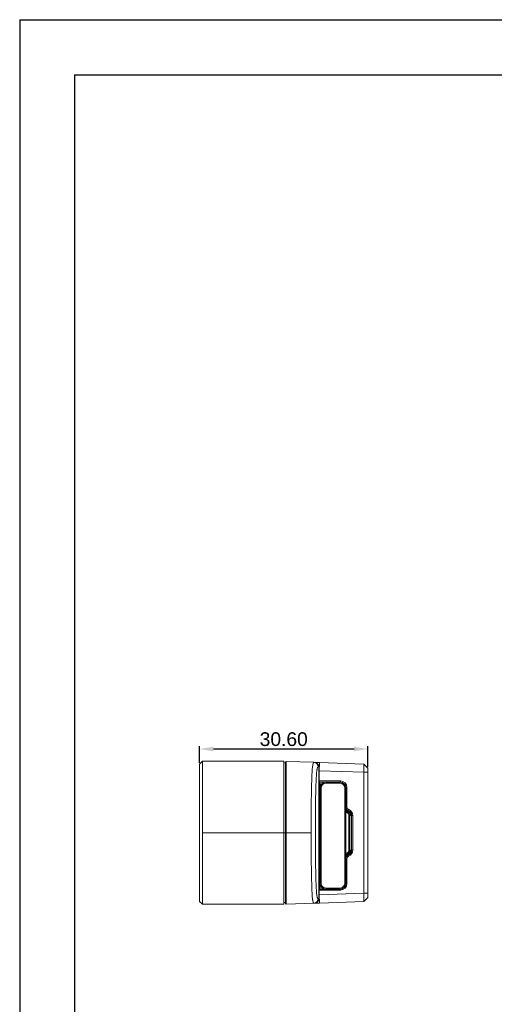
# Model space of a CAD drawing. Header units: millimetres. Extents: x 674 to 1144, y -380 to -42.
# Tile 2 of 12: x 674 to 760, y -221 to -42. Entities that reach past the tile are written whole.
import ezdxf

# ---------------------------------------------------------------- set-up
doc = ezdxf.new("R2010")
doc.units = ezdxf.units.MM
doc.header["$LTSCALE"] = 0.3
doc.layers.get('0').update_dxf_attribs({"lineweight": 13})
doc.layers.add('02-细线', color=4, linetype='Continuous', lineweight=13)
doc.styles.add('HANA', font='arial.ttf')
doc.dimstyles.new('HANA$0', dxfattribs={"dimtxt": 2.5, "dimasz": 2.5, "dimexe": 0.5, "dimexo": 0.2, "dimgap": 0.5, "dimtad": 1, "dimzin": 1, "dimdsep": 46, "dimtxsty": 'HANA', "dimcen": 0, "dimclrd": 3, "dimclre": 3, "dimclrt": 7, "dimadec": 0, "dimazin": 0, "dimtfac": 1, "dimtmove": 0, "dimatfit": 3, "dimfxl": 0, "dimtzin": 0, "dimarcsym": 0})

# ---------------------------------------------------------------- blocks, each defined once
blk = doc.blocks.new('*D180')
at = {"layer": '02-细线', "color": 3, "lineweight": -2, "ltscale": 0.3, "transparency": 16777216}
for p, q in [((706.77, -176.93), (706.77, -173.89)), ((734.87, -174.39), (709.27, -174.39)), ((737.37, -177.65), (737.37, -173.89))]:
    blk.add_line(p, q, dxfattribs=at)
at = {"layer": '02-细线', "color": 3, "ltscale": 0.3, "transparency": 16777216}
for points in [[(709.27, -173.97), (709.27, -174.81), (706.77, -174.39)], [(734.87, -173.97), (734.87, -174.81), (737.37, -174.39)]]:
    blk.add_solid(points, dxfattribs=at)
at = {"layer": 'Defpoints', "color": 0, "ltscale": 0.3, "transparency": 16777216}
for p in [(706.77, -174.39), (706.77, -177.13), (737.37, -177.85)]:
    blk.add_point(p, dxfattribs=at)
at = {"layer": '02-细线', "color": 7, "ltscale": 0.3, "transparency": 16777216, "insert": (722.07, -172.61), "char_height": 2.5, "attachment_point": 5, "style": 'HANA'}
blk.add_mtext('30.60', dxfattribs=at)

msp = doc.modelspace()

# ---------------------------------------------------------------- linework, layer by layer
at = {"color": 7, "lineweight": 25}
for p, q in [((674.04, -41.742), (1144.04, -41.742)), ((674.04, -41.742), (674.04, -379.742)), ((684.04, -51.742), (1134.04, -51.742)), ((684.04, -51.742), (684.04, -369.742))]:
    msp.add_line(p, q, dxfattribs=at)
at = {"color": 7, "lineweight": 13, "ltscale": 0.017678}
for p, q in [((706.768, -177.126), (707.268, -176.626)), ((706.768, -202.126), (707.268, -202.626))]:
    msp.add_line(p, q, dxfattribs=at)
at = {"color": 7, "lineweight": 13, "ltscale": 0.3125}
for p, q in [((706.768, -189.626), (706.768, -177.126)), ((706.768, -202.126), (706.768, -189.626))]:
    msp.add_line(p, q, dxfattribs=at)
at = {"color": 7, "lineweight": 13, "ltscale": 0.325}
for p, q in [((707.268, -189.626), (707.268, -176.626)), ((722.068, -176.626), (722.068, -189.626)), ((707.268, -202.626), (707.268, -189.626)), ((722.068, -189.626), (722.068, -202.626))]:
    msp.add_line(p, q, dxfattribs=at)
at = {"color": 7, "lineweight": 13, "ltscale": 0.37}
for p, q in [((722.068, -176.626), (707.268, -176.626)), ((707.268, -189.626), (722.068, -189.626)), ((707.268, -202.626), (722.068, -202.626))]:
    msp.add_line(p, q, dxfattribs=at)
at = {"color": 7, "lineweight": 13, "ltscale": 0.0075}
for p, q in [((722.068, -176.926), (722.368, -176.926)), ((722.068, -189.626), (722.368, -189.626)), ((722.068, -202.326), (722.368, -202.326))]:
    msp.add_line(p, q, dxfattribs=at)
at = {"color": 7, "lineweight": 13, "ltscale": 0.005395}
for p, q in [((722.368, -176.781), (722.523, -176.631)), ((722.368, -202.471), (722.523, -202.62))]:
    msp.add_line(p, q, dxfattribs=at)
at = {"color": 7, "lineweight": 13, "ltscale": 0.321117}
for p, q in [((722.368, -189.626), (722.368, -176.781)), ((722.368, -202.471), (722.368, -189.626))]:
    msp.add_line(p, q, dxfattribs=at)
at = {"color": 7, "lineweight": 13, "ltscale": 0.3175}
for p, q in [((722.368, -176.926), (722.368, -189.626)), ((722.368, -189.626), (722.368, -202.326))]:
    msp.add_line(p, q, dxfattribs=at)
at = {"color": 7, "lineweight": 13, "ltscale": 0.324864}
for p, q in [((722.523, -189.626), (722.523, -176.631)), ((722.523, -202.62), (722.523, -189.626))]:
    msp.add_line(p, q, dxfattribs=at)
at = {"color": 7, "lineweight": 13, "ltscale": 0.125655}
for p, q in [((727.547, -176.807), (722.523, -176.631)), ((727.547, -202.445), (722.523, -202.62))]:
    msp.add_line(p, q, dxfattribs=at)
at = {"color": 7, "lineweight": 13, "ltscale": 0.003094}
for p, q in [((727.67, -176.811), (727.547, -176.807)), ((728.442, -177.611), (728.318, -177.606)), ((728.318, -201.646), (728.442, -201.641)), ((727.547, -202.445), (727.67, -202.441))]:
    msp.add_line(p, q, dxfattribs=at)
at = {"color": 7, "lineweight": 13, "ltscale": 0.023117}
for p, q in [((727.67, -176.811), (728.594, -176.843)), ((728.594, -202.408), (727.67, -202.441))]:
    msp.add_line(p, q, dxfattribs=at)
at = {"color": 7, "lineweight": 13, "ltscale": 0.0375}
for p, q in [((728.594, -176.843), (728.542, -178.342)), ((728.594, -202.408), (728.542, -200.909))]:
    msp.add_line(p, q, dxfattribs=at)
at = {"color": 7, "lineweight": 13, "ltscale": 0.201979}
for p, q in [((728.594, -176.843), (736.669, -177.125)), ((736.669, -202.126), (728.594, -202.408))]:
    msp.add_line(p, q, dxfattribs=at)
at = {"color": 7, "lineweight": 13, "ltscale": 0.037506}
for p, q in [((736.643, -178.625), (736.669, -177.125)), ((736.669, -202.126), (736.643, -200.626))]:
    msp.add_line(p, q, dxfattribs=at)
at = {"color": 7, "lineweight": 13, "ltscale": 0.025177}
for p, q in [((736.669, -177.125), (737.368, -177.85)), ((736.669, -202.126), (737.368, -201.402))]:
    msp.add_line(p, q, dxfattribs=at)
at = {"color": 7, "lineweight": 13, "ltscale": 0.065614}
msp.add_line((728.442, -180.235), (728.442, -177.611), dxfattribs=at)
at = {"color": 7, "lineweight": 13, "ltscale": 0.202655}
for p, q in [((736.643, -178.625), (728.542, -178.342)), ((728.542, -200.909), (736.643, -200.626))]:
    msp.add_line(p, q, dxfattribs=at)
at = {"color": 7, "lineweight": 13, "ltscale": 0.046301}
msp.add_line((728.542, -178.342), (728.542, -180.194), dxfattribs=at)
at = {"color": 7, "lineweight": 13, "ltscale": 0.018122}
for p, q in [((736.643, -178.625), (737.368, -178.625)), ((736.643, -200.626), (737.368, -200.626))]:
    msp.add_line(p, q, dxfattribs=at)
at = {"color": 7, "lineweight": 13}
for p, q in [((736.643, -200.626), (736.643, -178.625)), ((737.368, -200.626), (737.368, -178.625))]:
    msp.add_line(p, q, dxfattribs=at)
at = {"color": 7, "lineweight": 13, "ltscale": 0.01939}
for p, q in [((737.368, -178.625), (737.368, -177.85)), ((737.368, -201.402), (737.368, -200.626))]:
    msp.add_line(p, q, dxfattribs=at)
at = {"color": 7, "lineweight": 13, "ltscale": 0.006589}
for p, q in [((728.449, -180.499), (728.442, -180.235)), ((728.442, -200.017), (728.449, -199.753))]:
    msp.add_line(p, q, dxfattribs=at)
at = {"color": 7, "lineweight": 13, "ltscale": 0.000828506}
for p, q in [((728.472, -180.522), (728.449, -180.499)), ((728.449, -199.753), (728.472, -199.73))]:
    msp.add_line(p, q, dxfattribs=at)
at = {"color": 7, "lineweight": 13, "ltscale": 0.00042513}
msp.add_line((728.47, -180.643), (728.468, -180.626), dxfattribs=at)
at = {"color": 7, "lineweight": 13, "ltscale": 0.000149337}
msp.add_line((728.47, -180.643), (728.471, -180.649), dxfattribs=at)
at = {"color": 7, "lineweight": 13, "ltscale": 0.095644}
for p, q in [((728.542, -180.194), (732.368, -180.194)), ((732.368, -200.057), (728.542, -200.057))]:
    msp.add_line(p, q, dxfattribs=at)
at = {"color": 7, "lineweight": 13, "ltscale": 0.005133}
for p, q in [((728.549, -180.4), (728.542, -180.194)), ((733.574, -181.4), (733.368, -181.4)), ((733.574, -184.9), (733.368, -184.9)), ((733.574, -194.352), (733.368, -194.352)), ((728.543, -200.057), (728.548, -199.852)), ((733.574, -198.852), (733.368, -198.852))]:
    msp.add_line(p, q, dxfattribs=at)
at = {"color": 7, "lineweight": 13, "ltscale": 0.095482}
for p, q in [((728.549, -180.4), (732.368, -180.4)), ((732.368, -199.852), (728.549, -199.852))]:
    msp.add_line(p, q, dxfattribs=at)
at = {"color": 7, "lineweight": 13, "ltscale": 0.000790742}
msp.add_line((728.572, -180.422), (728.55, -180.4), dxfattribs=at)
at = {"color": 7, "lineweight": 13, "ltscale": 0.003749}
for p, q in [((728.574, -180.572), (728.572, -180.422)), ((734.089, -186.49), (733.939, -186.49)), ((734.089, -192.762), (733.939, -192.762)), ((728.572, -199.83), (728.573, -199.68))]:
    msp.add_line(p, q, dxfattribs=at)
at = {"color": 7, "lineweight": 13, "ltscale": 0.022016}
for p, q in [((728.572, -180.422), (729.453, -180.422)), ((729.453, -199.83), (728.572, -199.83))]:
    msp.add_line(p, q, dxfattribs=at)
at = {"color": 7, "lineweight": 13, "ltscale": 0.00375}
for p, q in [((728.572, -180.722), (728.574, -180.572)), ((733.728, -185.711), (733.667, -185.848)), ((733.728, -193.541), (733.667, -193.404))]:
    msp.add_line(p, q, dxfattribs=at)
at = {"color": 7, "lineweight": 13, "ltscale": 0.001361}
msp.add_line((728.627, -180.73), (728.572, -180.73), dxfattribs=at)
at = {"color": 7, "lineweight": 13, "ltscale": 0.008331}
msp.add_line((728.96, -180.73), (728.627, -180.73), dxfattribs=at)
at = {"color": 7, "lineweight": 13, "ltscale": 0.005}
for p, q in [((729.768, -180.376), (729.768, -180.576)), ((732.268, -180.376), (732.268, -180.576)), ((728.668, -181.476), (728.868, -181.476)), ((733.368, -181.476), (733.168, -181.476)), ((728.668, -198.776), (728.868, -198.776)), ((733.368, -198.776), (733.168, -198.776)), ((729.768, -199.876), (729.768, -199.676)), ((732.268, -199.876), (732.268, -199.676))]:
    msp.add_line(p, q, dxfattribs=at)
at = {"color": 7, "lineweight": 13, "ltscale": 0.0625}
for p, q in [((732.268, -180.576), (729.768, -180.576)), ((729.768, -199.676), (732.268, -199.676))]:
    msp.add_line(p, q, dxfattribs=at)
at = {"color": 7, "lineweight": 13, "ltscale": 0.005131}
for p, q in [((732.368, -180.194), (732.368, -180.4)), ((733.88, -185.357), (733.801, -185.547)), ((734.625, -186.471), (734.419, -186.471)), ((734.625, -192.781), (734.419, -192.781)), ((733.88, -193.895), (733.801, -193.705)), ((732.368, -200.057), (732.368, -199.852))]:
    msp.add_line(p, q, dxfattribs=at)
at = {"color": 7, "lineweight": 13, "ltscale": 0.462302}
for p, q in [((728.466, -199.372), (728.466, -180.88)), ((728.566, -199.372), (728.566, -180.88))]:
    msp.add_line(p, q, dxfattribs=at)
at = {"color": 7, "lineweight": 13, "ltscale": 0.002499}
for p, q in [((728.566, -180.88), (728.466, -180.88)), ((728.566, -199.372), (728.466, -199.372))]:
    msp.add_line(p, q, dxfattribs=at)
at = {"color": 7, "lineweight": 13, "ltscale": 0.006951}
for p, q in [((728.844, -180.88), (728.566, -180.88)), ((728.566, -199.372), (728.844, -199.372))]:
    msp.add_line(p, q, dxfattribs=at)
at = {"color": 7, "lineweight": 13, "ltscale": 0.4325}
for p, q in [((728.668, -181.476), (728.668, -198.776)), ((728.868, -181.476), (728.868, -198.776)), ((733.168, -198.776), (733.168, -181.476)), ((733.368, -198.776), (733.368, -181.476))]:
    msp.add_line(p, q, dxfattribs=at)
at = {"color": 7, "lineweight": 13, "ltscale": 0.087486}
for p, q in [((733.368, -181.4), (733.368, -184.9)), ((733.574, -181.4), (733.574, -184.9))]:
    msp.add_line(p, q, dxfattribs=at)
at = {"color": 7, "lineweight": 13, "ltscale": 6.17981e-05}
msp.add_line((733.368, -184.902), (733.368, -184.9), dxfattribs=at)
at = {"color": 7, "lineweight": 13, "ltscale": 0.003748}
for p, q in [((733.608, -185.985), (733.667, -185.848)), ((733.608, -193.266), (733.667, -193.404))]:
    msp.add_line(p, q, dxfattribs=at)
at = {"color": 7, "lineweight": 13, "ltscale": 0.003968}
for p, q in [((733.728, -185.711), (733.792, -185.565)), ((733.728, -193.541), (733.792, -193.686))]:
    msp.add_line(p, q, dxfattribs=at)
at = {"color": 7, "lineweight": 13, "ltscale": 0.00051572}
for p, q in [((733.801, -185.547), (733.792, -185.565)), ((733.792, -193.687), (733.801, -193.705))]:
    msp.add_line(p, q, dxfattribs=at)
at = {"color": 7, "lineweight": 13, "ltscale": 0.156786}
msp.add_line((733.939, -192.762), (733.939, -186.49), dxfattribs=at)
at = {"color": 7, "lineweight": 13, "ltscale": 0.156795}
msp.add_line((734.089, -192.762), (734.089, -186.49), dxfattribs=at)
at = {"color": 7, "lineweight": 13, "ltscale": 0.000646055}
for p, q in [((734.419, -186.471), (734.397, -186.484)), ((734.397, -192.768), (734.419, -192.781))]:
    msp.add_line(p, q, dxfattribs=at)
at = {"color": 7, "lineweight": 13, "ltscale": 0.157109}
msp.add_line((734.397, -186.484), (734.397, -192.768), dxfattribs=at)
at = {"color": 7, "lineweight": 13, "ltscale": 0.157756}
for p, q in [((734.419, -186.471), (734.419, -192.781)), ((734.625, -186.471), (734.625, -192.781))]:
    msp.add_line(p, q, dxfattribs=at)
at = {"color": 7, "lineweight": 13, "ltscale": 0.113116}
msp.add_line((727.048, -189.626), (722.523, -189.626), dxfattribs=at)
at = {"color": 7, "lineweight": 13, "ltscale": 0.112486}
for p, q in [((733.368, -194.352), (733.368, -198.852)), ((733.574, -194.352), (733.574, -198.852))]:
    msp.add_line(p, q, dxfattribs=at)
at = {"color": 7, "lineweight": 13, "ltscale": 0.040614}
msp.add_line((728.442, -201.641), (728.442, -200.017), dxfattribs=at)
at = {"color": 7, "lineweight": 13, "ltscale": 0.021301}
msp.add_line((728.542, -200.909), (728.542, -200.057), dxfattribs=at)
at = {"color": 7, "lineweight": 13, "ltscale": 0.000806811}
msp.add_line((728.549, -199.852), (728.572, -199.83), dxfattribs=at)
at = {"color": 7, "lineweight": 13, "ltscale": 0.009692}
msp.add_line((728.572, -199.522), (728.96, -199.522), dxfattribs=at)
at = {"color": 7, "lineweight": 13, "ltscale": 0.003848}
msp.add_line((728.573, -199.68), (728.572, -199.526), dxfattribs=at)
at = {"color": 7, "lineweight": 13}
for points in [[(727.547, -176.807), (727.531, -176.809), (727.515, -176.818), (727.497, -176.835), (727.479, -176.86), (727.458, -176.899), (727.437, -176.95), (727.415, -177.015), (727.394, -177.093), (727.366, -177.219), (727.339, -177.372), (727.313, -177.554), (727.288, -177.771), (727.267, -177.996), (727.245, -178.274), (727.222, -178.632), (727.202, -179.031), (727.179, -179.576), (727.157, -180.186), (727.139, -180.783), (727.124, -181.389), (727.101, -182.528), (727.08, -183.855), (727.066, -185.074), (727.055, -186.646), (727.05, -188.053), (727.048, -189.626)], [(728.318, -177.606), (728.306, -177.608), (728.294, -177.612), (728.282, -177.62), (728.27, -177.632), (728.249, -177.662), (728.227, -177.704), (728.205, -177.759), (728.182, -177.828), (728.162, -177.905), (728.141, -177.995), (728.123, -178.089), (728.105, -178.196), (728.075, -178.416), (728.046, -178.684), (728.022, -178.96), (728.001, -179.259), (727.981, -179.602), (727.961, -179.997), (727.943, -180.424), (727.927, -180.885), (727.911, -181.404), (727.896, -181.927), (727.883, -182.516), (727.871, -183.081), (727.85, -184.384), (727.835, -185.737), (727.825, -187.167), (727.82, -188.912), (727.82, -189.626)], [(728.442, -177.611), (728.442, -177.611), (728.447, -177.644), (728.489, -177.988), (728.509, -178.17), (728.519, -178.253), (728.526, -178.296), (728.53, -178.314), (728.537, -178.335), (728.54, -178.341), (728.542, -178.342)], [(728.542, -180.194), (728.508, -180.197), (728.477, -180.205), (728.464, -180.211), (728.453, -180.217), (728.445, -180.226), (728.442, -180.235)], [(727.048, -189.626), (727.05, -191.265), (727.056, -192.796), (727.063, -193.78), (727.075, -195.036), (727.092, -196.231), (727.109, -197.199), (727.128, -198.055), (727.156, -199.037), (727.176, -199.618), (727.198, -200.139), (727.221, -200.593), (727.237, -200.861), (727.252, -201.072), (727.272, -201.313), (727.294, -201.533), (727.31, -201.669), (727.326, -201.794), (727.343, -201.902), (727.36, -201.998), (727.377, -202.087), (727.396, -202.165), (727.414, -202.235), (727.433, -202.294), (727.446, -202.329), (727.459, -202.358), (727.471, -202.383), (727.484, -202.404), (727.496, -202.418), (727.507, -202.43), (727.518, -202.437), (727.529, -202.442), (727.547, -202.445)], [(727.82, -189.626), (727.822, -191.303), (727.83, -192.866), (727.843, -194.295), (727.861, -195.595), (727.884, -196.816), (727.898, -197.384), (727.913, -197.922), (727.929, -198.438), (727.947, -198.914), (727.965, -199.344), (727.985, -199.722), (728.005, -200.051), (728.027, -200.352), (728.052, -200.632), (728.081, -200.887), (728.098, -201.005), (728.114, -201.112), (728.133, -201.214), (728.152, -201.305), (728.173, -201.392), (728.195, -201.467), (728.218, -201.53), (728.241, -201.58), (728.253, -201.6), (728.265, -201.617), (728.276, -201.628), (728.287, -201.636), (728.303, -201.644), (728.318, -201.646)], [(728.542, -200.057), (728.508, -200.054), (728.477, -200.047), (728.464, -200.041), (728.453, -200.034), (728.445, -200.026), (728.442, -200.017)], [(728.47, -199.626), (728.471, -199.622), (728.473, -199.622), (728.473, -199.622), (728.472, -199.622), (728.472, -199.621), (728.472, -199.621), (728.472, -199.621), (728.472, -199.621), (728.472, -199.621), (728.471, -199.618), (728.469, -199.597), (728.467, -199.51), (728.466, -199.372)], [(728.572, -199.522), (728.571, -199.519), (728.568, -199.492), (728.566, -199.405), (728.566, -199.372)], [(728.542, -200.909), (728.539, -200.912), (728.534, -200.923), (728.53, -200.936), (728.523, -200.975), (728.511, -201.06), (728.504, -201.125), (728.49, -201.259), (728.466, -201.462), (728.447, -201.609), (728.442, -201.641), (728.442, -201.641)]]:
    msp.add_lwpolyline(points, dxfattribs=at)
for centre, radius, start, end in [((727.633, -177.615), 0.81, 9.59826, 35.52195), ((728.55, -180.501), 0.101, 90.35155, 178.8501), ((732.277, -180.828), 3.812, 177.21211, 180.77603), ((728.572, -180.626), 0.104, 180.01368, 269.95827), ((728.572, -180.522), 0.1, 90.04806, 179.95193), ((727.401, -180.572), 1.073, 357.11885, 2.67501), ((729.607, -180.839), 1.042, 174.00534, 182.27148), ((729.768, -181.476), 1.1, 90, 179.99999), ((729.768, -181.476), 0.9, 90, 179.99999), ((732.268, -181.476), 1.1, 0, 90), ((732.268, -181.476), 0.9, 360, 90), ((732.368, -181.4), 1.206, 359.99196, 89.98573), ((732.368, -181.4), 1, 359.98835, 89.9805), ((732.368, -181.422), 1, 1.53538, 58.03793), ((734.068, -184.9), 0.7, 179.99514, 247.57022), ((734.069, -184.922), 0.7, 179.98966, 246.73853), ((734.064, -184.931), 0.849, 215.00374, 246.72154), ((734.064, -184.93), 1, 225.88279, 246.62524), ((734.061, -184.934), 1.145, 232.74549, 246.65798), ((734.068, -184.9), 0.495, 179.99902, 247.55589), ((733.389, -186.49), 0.55, 0.00298, 66.60948), ((733.389, -186.49), 0.7, 0.00838, 66.61694), ((733.391, -186.489), 0.848, 0.15135, 66.57473), ((733.397, -186.484), 1, 0.00242, 66.74843), ((733.42, -186.471), 1, 0.00648, 67.56653), ((733.42, -186.471), 1.205, 0.00648, 67.56516), ((734.195, -188.461), 1.975, 88.69967, 93.05274), ((734.282, -184.442), 2.045, 268.8128, 273.01577), ((734.063, -194.321), 0.999, 113.36537, 134.08853), ((734.062, -194.319), 1.147, 113.35458, 127.21052), ((733.389, -192.762), 0.55, 293.38812, 359.9946), ((733.389, -192.762), 0.7, 293.38356, 359.99225), ((733.391, -192.762), 0.849, 293.42923, 359.83611), ((733.397, -192.768), 1, 293.24941, 0.00026), ((733.42, -192.781), 1, 292.43386, 359.99591), ((733.419, -192.781), 1.205, 292.44087, 359.98986), ((734.195, -190.764), 2.001, 266.96256, 271.25899), ((734.282, -194.807), 2.043, 86.97874, 91.18682), ((734.064, -194.321), 0.849, 113.29363, 144.99064), ((734.068, -194.352), 0.7, 112.42945, 180.00431), ((734.069, -194.33), 0.7, 113.26301, 178.00522), ((734.068, -194.352), 0.495, 112.44499, 180.00165), ((729.768, -198.776), 1.1, 179.99999, 270), ((729.768, -198.776), 0.9, 179.99999, 270), ((732.268, -198.776), 1.1, 270, 0), ((732.268, -198.776), 0.9, 270, 0), ((728.55, -199.751), 0.101, 181.21134, 269.02887), ((728.572, -199.624), 0.102, 89.98559, 180.88281), ((727.365, -199.679), 1.109, 357.39976, 2.7724), ((732.368, -198.852), 1.206, 270.01673, 0.00678), ((732.368, -198.852), 1, 270.02207, 0.01116), ((732.368, -198.83), 1, 301.9131, 0.00271), ((727.648, -201.642), 0.795, 324.16251, 350.6715)]:
    msp.add_arc(centre, radius, start, end, dxfattribs=at)
for centre, major_axis, ratio, start_param, end_param in [((727.519, -177.606), (0.028, 0.799), 0.9996569, 4.7472836, 6.2831853), ((727.642, -177.611), (0.028, 0.799), 0.9996569, 4.7472836, 6.2831853), ((728.572, -199.73), (0.0707, -0.0707), 0.999315, 3.9273334, 5.4974445), ((727.519, -201.646), (0.028, -0.799), 0.9996569, 6.2831853, 7.819087), ((727.642, -201.641), (0.028, -0.799), 0.9996569, 0, 1.5359017)]:
    msp.add_ellipse(centre, major_axis=major_axis, ratio=ratio, start_param=start_param, end_param=end_param, dxfattribs=at)

# ---------------------------------------------------------------- dimensions: what is measured, and where the dimension line sits
at = {"layer": '02-细线', "ltscale": 0.3}
dim = msp.add_linear_dim(base=(706.768, -174.391), p1=(737.368, -177.85), p2=(706.768, -177.126), dimstyle='HANA$0', override={"dimcen": -1, "dimtfillclr": 3}, dxfattribs=at)
dim.commit()
dim.dimension.update_dxf_attribs({"geometry": '*D180', "text_midpoint": (722.068, -172.614)})

doc.saveas('drawing.dxf')
